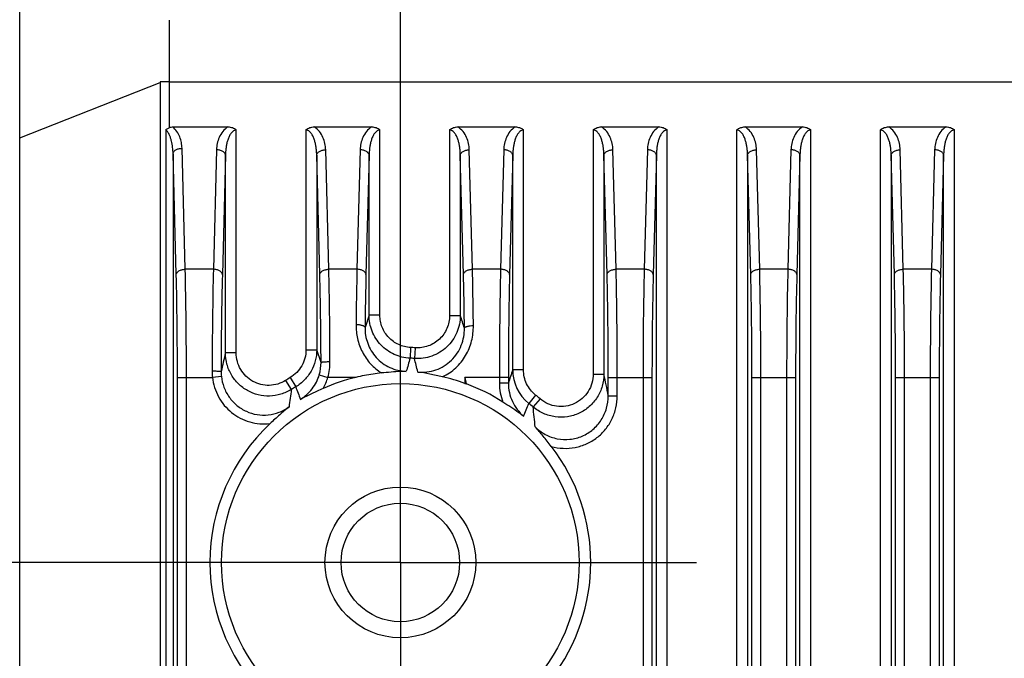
# Model space of a CAD drawing. Header units: millimetres. Extents: x 55 to 506, y 15 to 401.
# Tile 15 of 18: x 451 to 479, y 224 to 241. Entities that reach past the tile are written whole.
import ezdxf
from ezdxf.enums import TextEntityAlignment as Align

# ---------------------------------------------------------------- set-up
doc = ezdxf.new("R2010")
doc.units = ezdxf.units.MM
doc.header["$LTSCALE"] = 32.67
doc.linetypes.add('CENTER', pattern=[0.6, 0.375, -0.075, 0.075, -0.075])
doc.layers.get('0').update_dxf_attribs({"linetype": 'CONTINUOUS'})
for name, color, linetype in [('00_COMPONENTS', 7, 'CONTINUOUS'), ('03_ALL_AXES', 7, 'CONTINUOUS'), ('51__DRAFT_DIMS', 7, 'CONTINUOUS')]:
    doc.layers.add(name, color=color, linetype=linetype)
doc.styles.get("Standard").update_dxf_attribs({"font": 'simfang.ttf'})
doc.dimstyles.new('DIMSTYLE_2', dxfattribs={"dimtxt": 3, "dimasz": 3, "dimexe": 2.5, "dimexo": 0.5, "dimgap": 0.75, "dimtad": 1, "dimdsep": 46, "dimtxsty": 'STANDARD', "dimblk": '_FILLED', "dimblk1": '_FILLED', "dimblk2": '_FILLED', "dimcen": 0.09, "dimclrt": 3, "dimazin": 2, "dimtp": 0.3, "dimtm": 0.3, "dimtfac": 1, "dimtofl": 0, "dimtmove": 0, "dimatfit": 3, "dimldrblk": '_FILLED', "dimfxl": 1, "dimtolj": 1, "dimarcsym": 0})
doc.dimstyles.new('DIMSTYLE_4', dxfattribs={"dimtxt": 3, "dimasz": 3, "dimexe": 2.5, "dimexo": 0.5, "dimgap": 0.75, "dimtad": 1, "dimdec": 1, "dimdsep": 46, "dimtxsty": 'STANDARD', "dimblk": '_FILLED', "dimblk1": '_FILLED', "dimblk2": '_FILLED', "dimcen": 0.09, "dimclrt": 3, "dimazin": 2, "dimtp": 0.2, "dimtm": 0.2, "dimtfac": 1, "dimtdec": 1, "dimtofl": 0, "dimtmove": 0, "dimatfit": 3, "dimldrblk": '_FILLED', "dimfxl": 1, "dimtolj": 1, "dimarcsym": 0})

# ---------------------------------------------------------------- blocks, each defined once
blk = doc.blocks.new('_FILLED')
at = {"color": 0, "linetype": 'ByBlock'}
blk.add_solid([(0, 0), (-1, 0.1667), (-1, -0.1667)], dxfattribs=at)
blk = doc.blocks.new('*D7')
at = {"layer": '51__DRAFT_DIMS', "color": 4, "transparency": 16777216}
for p, q in [((461.934, 232.567), (461.934, 284.758)), ((494.734, 232.567), (494.734, 284.758)), ((461.934, 282.258), (478.334, 282.258)), ((494.734, 282.258), (478.334, 282.258))]:
    blk.add_line(p, q, dxfattribs=at)
at = {"layer": '51__DRAFT_DIMS', "color": 4, "transparency": 16777216, "xscale": 3, "yscale": 3, "zscale": 3, "rotation": 180}
blk.add_blockref('_FILLED', (461.934, 282.258), dxfattribs=at)
at = {"layer": '51__DRAFT_DIMS', "color": 4, "transparency": 16777216, "xscale": 3, "yscale": 3, "zscale": 3}
blk.add_blockref('_FILLED', (494.734, 282.258), dxfattribs=at)
at = {"layer": '51__DRAFT_DIMS', "color": 3, "transparency": 16777216}
blk.add_text('32.8', height=3, dxfattribs=at).set_placement((478.334, 283.008), align=Align.CENTER)
blk = doc.blocks.new('*D8')
at = {"layer": '51__DRAFT_DIMS', "color": 4, "transparency": 16777216}
for p, q in [((455.997, 226.295), (415.439, 226.295)), ((417.939, 226.295), (417.939, 207.295)), ((417.939, 188.295), (417.939, 207.295)), ((457.546, 188.295), (415.439, 188.295))]:
    blk.add_line(p, q, dxfattribs=at)
at = {"layer": '51__DRAFT_DIMS', "color": 4, "transparency": 16777216, "xscale": 3, "yscale": 3, "zscale": 3}
for p, rotation in [((417.939, 226.295), 90), ((417.939, 188.295), 270)]:
    blk.add_blockref('_FILLED', p, dxfattribs=dict(at, rotation=rotation))
at = {"layer": '51__DRAFT_DIMS', "color": 3, "transparency": 16777216}
blk.add_text('38', height=3, rotation=90, dxfattribs=at).set_placement((417.189, 207.295), align=Align.CENTER)
blk = doc.blocks.new('*D9')
at = {"layer": '51__DRAFT_DIMS', "color": 4, "transparency": 16777216}
for p, q in [((457.984, 251.225), (415.439, 251.225)), ((417.939, 251.225), (417.939, 238.76)), ((417.939, 226.295), (417.939, 238.76)), ((457.887, 226.295), (415.439, 226.295))]:
    blk.add_line(p, q, dxfattribs=at)
at = {"layer": '51__DRAFT_DIMS', "color": 4, "transparency": 16777216, "xscale": 3, "yscale": 3, "zscale": 3}
for p, rotation in [((417.939, 251.225), 90), ((417.939, 226.295), 270)]:
    blk.add_blockref('_FILLED', p, dxfattribs=dict(at, rotation=rotation))
at = {"layer": '51__DRAFT_DIMS', "color": 3, "transparency": 16777216}
blk.add_text('24.9', height=3, rotation=90, dxfattribs=at).set_placement((417.189, 238.76), align=Align.CENTER)

msp = doc.modelspace()

# ---------------------------------------------------------------- linework, layer by layer
at = {"layer": '00_COMPONENTS', "color": 7}
for p, q in [((451.334, 169.225), (451.334, 245.225)), ((455.592, 238.425), (457.133, 238.425)), ((459.534, 238.425), (461.133, 238.425)), ((463.534, 238.425), (465.133, 238.425)), ((467.534, 238.425), (469.133, 238.425)), ((471.534, 238.425), (473.133, 238.425)), ((475.534, 238.425), (477.133, 238.425)), ((463.734, 231.45), (463.734, 231.283))]:
    msp.add_line(p, q, dxfattribs=at)
at = {"layer": '00_COMPONENTS', "color": 4}
for p, q in [((455.494, 239.682), (455.245, 239.683)), ((455.494, 239.682), (501.173, 239.682)), ((451.334, 238.121), (455.245, 239.663)), ((455.245, 239.663), (455.245, 178.705)), ((455.494, 239.663), (455.494, 238.404)), ((455.399, 238.344), (455.399, 178.705)), ((457.363, 232.131), (457.363, 238.341)), ((459.304, 238.341), (459.304, 232.218)), ((461.363, 233.182), (461.363, 238.341)), ((463.304, 238.341), (463.304, 233.173)), ((465.363, 231.661), (465.363, 238.341)), ((467.304, 238.341), (467.304, 231.543)), ((469.363, 180.934), (469.363, 238.341)), ((471.304, 180.934), (471.304, 238.341)), ((473.363, 180.934), (473.363, 238.341)), ((475.304, 180.934), (475.304, 238.341)), ((477.363, 180.934), (477.363, 238.341)), ((455.942, 234.462), (455.853, 237.83)), ((456.813, 237.788), (456.726, 234.462)), ((459.942, 234.462), (459.854, 237.788)), ((460.813, 237.788), (460.726, 234.462)), ((463.942, 234.462), (463.854, 237.788)), ((464.813, 237.788), (464.726, 234.462)), ((467.942, 234.462), (467.854, 237.788)), ((468.813, 237.788), (468.726, 234.462)), ((471.942, 234.462), (471.854, 237.788)), ((472.813, 237.788), (472.726, 234.462)), ((475.942, 234.462), (475.854, 237.788)), ((476.813, 237.788), (476.726, 234.462)), ((455.692, 234.311), (455.603, 237.679)), ((455.603, 237.679), (455.603, 178.705)), ((457.063, 237.638), (456.976, 234.311)), ((457.063, 232.131), (457.063, 237.638)), ((459.692, 234.311), (459.604, 237.638)), ((459.604, 237.638), (459.604, 232.218)), ((461.063, 237.638), (460.976, 234.311)), ((461.063, 233.182), (461.063, 237.638)), ((463.692, 234.311), (463.604, 237.638)), ((463.604, 237.638), (463.604, 233.173)), ((465.063, 237.638), (464.976, 234.311)), ((465.063, 231.661), (465.063, 237.638)), ((467.692, 234.311), (467.604, 237.638)), ((467.604, 237.638), (467.604, 231.543)), ((469.063, 237.638), (468.976, 234.311)), ((469.063, 181.146), (469.063, 237.638)), ((471.692, 234.311), (471.604, 237.638)), ((471.604, 237.638), (471.604, 181.146)), ((473.063, 237.638), (472.976, 234.311)), ((473.063, 181.146), (473.063, 237.638)), ((475.692, 234.311), (475.604, 237.638)), ((475.604, 237.638), (475.604, 181.146)), ((477.063, 237.638), (476.976, 234.311)), ((477.063, 181.146), (477.063, 237.638)), ((456.726, 234.462), (455.942, 234.462)), ((460.726, 234.462), (459.942, 234.462)), ((464.726, 234.462), (463.942, 234.462)), ((468.726, 234.462), (467.942, 234.462)), ((472.726, 234.462), (471.942, 234.462)), ((476.726, 234.462), (475.942, 234.462)), ((461.063, 233.182), (460.949, 232.843)), ((461.363, 233.182), (461.063, 233.182)), ((463.304, 233.173), (463.604, 233.173)), ((462.218, 232.281), (462.204, 231.983)), ((462.346, 232.274), (462.325, 231.976)), ((457.363, 232.131), (457.063, 232.131)), ((459.304, 232.218), (459.604, 232.218)), ((459.725, 231.867), (459.604, 232.218)), ((455.725, 181.174), (455.725, 231.45)), ((455.725, 231.45), (456.701, 231.45)), ((455.975, 181.174), (455.975, 231.45)), ((456.949, 231.477), (456.701, 231.45)), ((459.676, 231.521), (459.915, 231.45)), ((460.691, 231.45), (459.915, 231.45)), ((464.942, 231.45), (463.734, 231.45)), ((464.692, 231.45), (464.692, 231.289)), ((464.942, 231.45), (464.942, 231.289)), ((465.363, 231.661), (465.063, 231.661)), ((467.304, 231.543), (467.604, 231.543)), ((467.725, 230.937), (467.725, 231.45)), ((467.725, 231.45), (468.942, 231.45)), ((467.975, 230.937), (467.975, 231.45)), ((468.692, 231.45), (468.692, 181.174)), ((468.942, 231.45), (468.942, 181.174)), ((471.725, 181.174), (471.725, 231.45)), ((471.725, 231.45), (472.942, 231.45)), ((471.975, 181.174), (471.975, 231.45)), ((472.692, 231.45), (472.692, 181.174)), ((472.942, 231.45), (472.942, 181.174)), ((475.725, 181.174), (475.725, 231.45)), ((475.725, 231.45), (476.942, 231.45)), ((475.975, 181.174), (475.975, 231.45)), ((476.692, 231.45), (476.692, 181.174)), ((476.942, 231.45), (476.942, 181.174)), ((458.738, 231.365), (458.897, 231.112)), ((458.865, 231.443), (459.018, 231.186)), ((464.942, 231.289), (464.692, 231.289)), ((465.698, 230.958), (465.511, 230.726)), ((467.725, 230.937), (467.975, 230.937)), ((465.826, 230.852), (465.632, 230.625))]:
    msp.add_line(p, q, dxfattribs=at)
msp.add_circle((461.934, 226.295), 4.98, dxfattribs=at)
at = {"layer": '00_COMPONENTS', "color": 7}
for radius in [2.1, 1.65]:
    msp.add_circle((461.934, 226.295), radius, dxfattribs=at)
at = {"layer": '00_COMPONENTS', "color": 4}
for centre, radius, start, end in [((460.708, 239.694), 5.463, 180.1115, 180.3217), ((460.642, 239.663), 5.147, 179.7871, 180), ((322.324, 187.376), 148.518, 17.81728, 17.96057), ((461.934, 226.295), 5.993, 86.0596, 87.2819), ((502.348, 221.307), 46.56, 166.5571, 167.2137), ((458.521, 231.861), 1.204, 343.5942, 0.3054), ((458.371, 231.883), 1.603, 344.3226, 0.2192), ((519.415, 215.594), 59.513, 164.01472, 164.37971), ((461.934, 226.295), 5.695, 86.0596, 87.2819), ((421.206, 221.381), 42.462, 13.9244, 14.4496), ((458.321, 231.618), 1.629, 179.9278, 185.9206), ((458.168, 231.608), 1.226, 179.8474, 186.1393), ((458.52, 231.863), 1.455, 330.2716, 343.4885), ((412.347, 219.644), 52.725, 12.7353, 12.9387), ((585.618, 192.265), 126.829, 161.90306, 162.08009), ((466.265, 231.662), 1.202, 180.0173, 231.1108), ((429.307, 223.571), 39.118, 10.8542, 11.7592), ((461.934, 226.295), 5.993, 120.7963, 122.2276), ((461.934, 226.295), 5.695, 120.7963, 122.2276), ((567.243, 272.685), 115.908, 200.97929, 201.16437), ((466.154, 231.288), 1.462, 179.9905, 201.0908), ((486.209, 227.272), 27.581, 171.9963, 173.017), ((461.934, 226.295), 5.993, 49.5017, 51.0878), ((369.628, 268.416), 103.025, 338.32518, 338.5407), ((461.934, 226.295), 5.695, 49.5017, 51.0878), ((437.336, 227.467), 28.471, 5.2499, 6.3681)]:
    msp.add_arc(centre, radius, start, end, dxfattribs=at)
at = {"layer": '00_COMPONENTS', "color": 7}
for centre, radius, start, end in [((461.934, 226.295), 5.303, 103.5499, 113.9244), ((461.934, 226.293), 5.304, 100.8708, 103.5496), ((461.936, 226.29), 5.308, 95.671, 100.8828), ((461.919, 226.237), 5.363, 70.2232, 77.2103), ((466.973, 239.901), 9.207, 249.4023, 249.6791), ((461.934, 226.295), 5.303, 57.4042, 69.6777), ((461.934, 226.295), 5.303, 133.177, 226.823), ((461.934, 226.295), 5.303, 322.4173, 37.5827)]:
    msp.add_arc(centre, radius, start, end, dxfattribs=at)
at = {"layer": '00_COMPONENTS', "color": 4}
for points, knots in [([(455.494, 241.403), (455.495, 241.268), (455.495, 240.991), (455.495, 240.417), (455.495, 239.979), (455.494, 239.682)], [0, 0, 0, 0, 0.235196, 0.483009, 1, 1, 1, 1]), ([(455.603, 237.679), (455.602, 237.738), (455.595, 237.856), (455.569, 238.002), (455.537, 238.115), (455.504, 238.199), (455.461, 238.278), (455.422, 238.325), (455.399, 238.344)], [0, 0, 0, 0, 0.247961, 0.496364, 0.621028, 0.746198, 0.872259, 1, 1, 1, 1]), ([(455.853, 237.83), (455.851, 237.883), (455.84, 237.992), (455.793, 238.15), (455.714, 238.301), (455.637, 238.388), (455.592, 238.425)], [0, 0, 0, 0, 0.241486, 0.485976, 0.736994, 1, 1, 1, 1]), ([(457.133, 238.425), (457.077, 238.391), (456.981, 238.302), (456.885, 238.139), (456.829, 237.966), (456.815, 237.847), (456.813, 237.788)], [0, 0, 0, 0, 0.266303, 0.517415, 0.760496, 1, 1, 1, 1]), ([(457.363, 238.341), (457.354, 238.341), (457.336, 238.339), (457.302, 238.328), (457.264, 238.303), (457.228, 238.265), (457.198, 238.223), (457.173, 238.178), (457.145, 238.116), (457.117, 238.036), (457.093, 237.938), (457.077, 237.839), (457.067, 237.738), (457.064, 237.671), (457.063, 237.638)], [0, 0, 0, 0, 0.033208, 0.066194, 0.131021, 0.194814, 0.257902, 0.320532, 0.382855, 0.506874, 0.630444, 0.753753, 0.876913, 1, 1, 1, 1]), ([(459.604, 237.638), (459.604, 237.671), (459.601, 237.738), (459.591, 237.839), (459.574, 237.938), (459.55, 238.036), (459.522, 238.116), (459.494, 238.178), (459.469, 238.223), (459.439, 238.265), (459.403, 238.303), (459.358, 238.333), (459.322, 238.341), (459.304, 238.341)], [0, 0, 0, 0, 0.123132, 0.246338, 0.369693, 0.493309, 0.617376, 0.679724, 0.742379, 0.80549, 0.869302, 0.93414, 1, 1, 1, 1]), ([(459.854, 237.788), (459.852, 237.847), (459.838, 237.966), (459.783, 238.139), (459.686, 238.302), (459.59, 238.391), (459.534, 238.425)], [0, 0, 0, 0, 0.239497, 0.482574, 0.733689, 1, 1, 1, 1]), ([(461.133, 238.425), (461.077, 238.391), (460.981, 238.302), (460.885, 238.139), (460.829, 237.966), (460.815, 237.847), (460.813, 237.788)], [0, 0, 0, 0, 0.266316, 0.517441, 0.760515, 1, 1, 1, 1]), ([(461.363, 238.341), (461.354, 238.341), (461.336, 238.339), (461.302, 238.328), (461.264, 238.303), (461.228, 238.265), (461.198, 238.223), (461.173, 238.178), (461.145, 238.116), (461.117, 238.036), (461.093, 237.938), (461.077, 237.839), (461.067, 237.738), (461.064, 237.671), (461.063, 237.638)], [0, 0, 0, 0, 0.0332, 0.06618, 0.130998, 0.194793, 0.257886, 0.320523, 0.382853, 0.50688, 0.630453, 0.753761, 0.876918, 1, 1, 1, 1]), ([(463.604, 237.638), (463.604, 237.671), (463.601, 237.738), (463.591, 237.839), (463.574, 237.938), (463.55, 238.036), (463.522, 238.116), (463.494, 238.178), (463.469, 238.223), (463.439, 238.265), (463.403, 238.303), (463.365, 238.328), (463.331, 238.339), (463.313, 238.341), (463.304, 238.341)], [0, 0, 0, 0, 0.123089, 0.246251, 0.369564, 0.493138, 0.617167, 0.679496, 0.74213, 0.805221, 0.869009, 0.93382, 0.966798, 1, 1, 1, 1]), ([(463.854, 237.788), (463.852, 237.847), (463.838, 237.966), (463.783, 238.139), (463.686, 238.302), (463.59, 238.391), (463.534, 238.425)], [0, 0, 0, 0, 0.239495, 0.482574, 0.733696, 1, 1, 1, 1]), ([(465.133, 238.425), (465.077, 238.391), (464.981, 238.302), (464.885, 238.139), (464.829, 237.966), (464.815, 237.847), (464.813, 237.788)], [0, 0, 0, 0, 0.266303, 0.517415, 0.760496, 1, 1, 1, 1]), ([(465.363, 238.341), (465.354, 238.341), (465.336, 238.339), (465.302, 238.328), (465.264, 238.303), (465.228, 238.265), (465.198, 238.223), (465.173, 238.178), (465.145, 238.116), (465.117, 238.036), (465.093, 237.938), (465.077, 237.839), (465.067, 237.738), (465.064, 237.671), (465.063, 237.638)], [0, 0, 0, 0, 0.033208, 0.066194, 0.131021, 0.194814, 0.257902, 0.320532, 0.382855, 0.506874, 0.630444, 0.753753, 0.876913, 1, 1, 1, 1]), ([(467.604, 237.638), (467.604, 237.671), (467.601, 237.738), (467.591, 237.839), (467.574, 237.938), (467.55, 238.036), (467.522, 238.116), (467.494, 238.178), (467.469, 238.223), (467.439, 238.265), (467.403, 238.303), (467.358, 238.333), (467.322, 238.341), (467.304, 238.341)], [0, 0, 0, 0, 0.123132, 0.246338, 0.369693, 0.493309, 0.617376, 0.679724, 0.742379, 0.80549, 0.869302, 0.93414, 1, 1, 1, 1]), ([(467.854, 237.788), (467.852, 237.847), (467.838, 237.966), (467.783, 238.139), (467.686, 238.302), (467.59, 238.391), (467.534, 238.425)], [0, 0, 0, 0, 0.239497, 0.482574, 0.733689, 1, 1, 1, 1]), ([(469.133, 238.425), (469.077, 238.391), (468.981, 238.302), (468.885, 238.139), (468.829, 237.966), (468.815, 237.847), (468.813, 237.788)], [0, 0, 0, 0, 0.266303, 0.517415, 0.760496, 1, 1, 1, 1]), ([(469.363, 238.341), (469.354, 238.341), (469.336, 238.339), (469.302, 238.328), (469.264, 238.303), (469.228, 238.265), (469.198, 238.223), (469.173, 238.178), (469.145, 238.116), (469.117, 238.036), (469.093, 237.938), (469.077, 237.839), (469.067, 237.738), (469.064, 237.671), (469.063, 237.638)], [0, 0, 0, 0, 0.033208, 0.066194, 0.131021, 0.194814, 0.257902, 0.320532, 0.382855, 0.506874, 0.630444, 0.753753, 0.876913, 1, 1, 1, 1]), ([(471.604, 237.638), (471.604, 237.671), (471.601, 237.738), (471.591, 237.839), (471.574, 237.938), (471.55, 238.036), (471.522, 238.116), (471.494, 238.178), (471.469, 238.223), (471.439, 238.265), (471.403, 238.303), (471.358, 238.333), (471.322, 238.341), (471.304, 238.341)], [0, 0, 0, 0, 0.123132, 0.246338, 0.369693, 0.493309, 0.617376, 0.679724, 0.742379, 0.80549, 0.869302, 0.93414, 1, 1, 1, 1]), ([(471.854, 237.788), (471.852, 237.847), (471.838, 237.966), (471.783, 238.139), (471.686, 238.302), (471.59, 238.391), (471.534, 238.425)], [0, 0, 0, 0, 0.239497, 0.482574, 0.733689, 1, 1, 1, 1]), ([(473.133, 238.425), (473.077, 238.391), (472.981, 238.302), (472.885, 238.139), (472.829, 237.966), (472.815, 237.847), (472.813, 237.788)], [0, 0, 0, 0, 0.266303, 0.517415, 0.760496, 1, 1, 1, 1]), ([(473.363, 238.341), (473.354, 238.341), (473.336, 238.339), (473.302, 238.328), (473.264, 238.303), (473.228, 238.265), (473.198, 238.223), (473.173, 238.178), (473.145, 238.116), (473.117, 238.036), (473.093, 237.938), (473.077, 237.839), (473.067, 237.738), (473.064, 237.671), (473.063, 237.638)], [0, 0, 0, 0, 0.033208, 0.066194, 0.131021, 0.194814, 0.257902, 0.320532, 0.382855, 0.506874, 0.630444, 0.753753, 0.876913, 1, 1, 1, 1]), ([(475.604, 237.638), (475.604, 237.671), (475.601, 237.738), (475.591, 237.839), (475.574, 237.938), (475.55, 238.036), (475.522, 238.116), (475.494, 238.178), (475.469, 238.223), (475.439, 238.265), (475.403, 238.303), (475.358, 238.333), (475.322, 238.341), (475.304, 238.341)], [0, 0, 0, 0, 0.123132, 0.246338, 0.369693, 0.493309, 0.617376, 0.679724, 0.742379, 0.80549, 0.869302, 0.93414, 1, 1, 1, 1]), ([(475.854, 237.788), (475.852, 237.847), (475.838, 237.966), (475.783, 238.139), (475.686, 238.302), (475.59, 238.391), (475.534, 238.425)], [0, 0, 0, 0, 0.239497, 0.482574, 0.733689, 1, 1, 1, 1]), ([(477.133, 238.425), (477.077, 238.391), (476.981, 238.302), (476.885, 238.139), (476.829, 237.966), (476.815, 237.847), (476.813, 237.788)], [0, 0, 0, 0, 0.266303, 0.517415, 0.760496, 1, 1, 1, 1]), ([(477.363, 238.341), (477.354, 238.341), (477.336, 238.339), (477.302, 238.328), (477.264, 238.303), (477.228, 238.265), (477.198, 238.223), (477.173, 238.178), (477.145, 238.116), (477.117, 238.036), (477.093, 237.938), (477.077, 237.839), (477.067, 237.738), (477.064, 237.671), (477.063, 237.638)], [0, 0, 0, 0, 0.033208, 0.066194, 0.131021, 0.194814, 0.257902, 0.320532, 0.382855, 0.506874, 0.630444, 0.753753, 0.876913, 1, 1, 1, 1]), ([(455.603, 237.679), (455.603, 237.689), (455.608, 237.709), (455.624, 237.737), (455.648, 237.763), (455.691, 237.794), (455.761, 237.821), (455.821, 237.829), (455.853, 237.83)], [0, 0, 0, 0, 0.093319, 0.193317, 0.30353, 0.425318, 0.699725, 1, 1, 1, 1]), ([(457.063, 237.638), (457.063, 237.648), (457.058, 237.668), (457.043, 237.696), (457.019, 237.722), (456.975, 237.753), (456.906, 237.78), (456.845, 237.788), (456.813, 237.788)], [0, 0, 0, 0, 0.093319, 0.193317, 0.30353, 0.425318, 0.699725, 1, 1, 1, 1]), ([(459.604, 237.638), (459.605, 237.648), (459.609, 237.668), (459.625, 237.696), (459.649, 237.722), (459.692, 237.753), (459.762, 237.78), (459.822, 237.788), (459.854, 237.788)], [0, 0, 0, 0, 0.093319, 0.193317, 0.30353, 0.425318, 0.699725, 1, 1, 1, 1]), ([(461.063, 237.638), (461.063, 237.648), (461.058, 237.668), (461.043, 237.696), (461.019, 237.722), (460.975, 237.753), (460.906, 237.78), (460.845, 237.788), (460.813, 237.788)], [0, 0, 0, 0, 0.093319, 0.193317, 0.30353, 0.425318, 0.699725, 1, 1, 1, 1]), ([(463.604, 237.638), (463.605, 237.648), (463.609, 237.668), (463.625, 237.696), (463.649, 237.722), (463.692, 237.753), (463.762, 237.78), (463.822, 237.788), (463.854, 237.788)], [0, 0, 0, 0, 0.093319, 0.193317, 0.30353, 0.425318, 0.699725, 1, 1, 1, 1]), ([(465.063, 237.638), (465.063, 237.648), (465.058, 237.668), (465.043, 237.696), (465.019, 237.722), (464.975, 237.753), (464.906, 237.78), (464.845, 237.788), (464.813, 237.788)], [0, 0, 0, 0, 0.093319, 0.193317, 0.30353, 0.425318, 0.699725, 1, 1, 1, 1]), ([(467.604, 237.638), (467.605, 237.648), (467.609, 237.668), (467.625, 237.696), (467.649, 237.722), (467.692, 237.753), (467.762, 237.78), (467.822, 237.788), (467.854, 237.788)], [0, 0, 0, 0, 0.093319, 0.193317, 0.30353, 0.425318, 0.699725, 1, 1, 1, 1]), ([(469.063, 237.638), (469.063, 237.648), (469.058, 237.668), (469.043, 237.696), (469.019, 237.722), (468.975, 237.753), (468.906, 237.78), (468.845, 237.788), (468.813, 237.788)], [0, 0, 0, 0, 0.093319, 0.193317, 0.30353, 0.425318, 0.699725, 1, 1, 1, 1]), ([(471.604, 237.638), (471.605, 237.648), (471.609, 237.668), (471.625, 237.696), (471.649, 237.722), (471.692, 237.753), (471.762, 237.78), (471.822, 237.788), (471.854, 237.788)], [0, 0, 0, 0, 0.093319, 0.193317, 0.30353, 0.425318, 0.699725, 1, 1, 1, 1]), ([(473.063, 237.638), (473.063, 237.648), (473.058, 237.668), (473.043, 237.696), (473.019, 237.722), (472.975, 237.753), (472.906, 237.78), (472.845, 237.788), (472.813, 237.788)], [0, 0, 0, 0, 0.093319, 0.193317, 0.30353, 0.425318, 0.699725, 1, 1, 1, 1]), ([(475.604, 237.638), (475.605, 237.648), (475.609, 237.668), (475.625, 237.696), (475.649, 237.722), (475.692, 237.753), (475.762, 237.78), (475.822, 237.788), (475.854, 237.788)], [0, 0, 0, 0, 0.093319, 0.193317, 0.30353, 0.425318, 0.699725, 1, 1, 1, 1]), ([(477.063, 237.638), (477.063, 237.648), (477.058, 237.668), (477.043, 237.696), (477.019, 237.722), (476.975, 237.753), (476.906, 237.78), (476.845, 237.788), (476.813, 237.788)], [0, 0, 0, 0, 0.093319, 0.193317, 0.30353, 0.425318, 0.699725, 1, 1, 1, 1]), ([(455.692, 234.311), (455.692, 234.321), (455.697, 234.341), (455.712, 234.37), (455.736, 234.395), (455.78, 234.426), (455.849, 234.453), (455.91, 234.461), (455.942, 234.462)], [0, 0, 0, 0, 0.093319, 0.193317, 0.30353, 0.425318, 0.699725, 1, 1, 1, 1]), ([(455.725, 231.45), (455.725, 231.953), (455.72, 232.907), (455.704, 233.86), (455.692, 234.311)], [0, 0, 0, 0, 0.527301, 1, 1, 1, 1]), ([(455.975, 231.45), (455.975, 231.979), (455.97, 232.983), (455.953, 233.987), (455.942, 234.462)], [0, 0, 0, 0, 0.527302, 1, 1, 1, 1]), ([(456.726, 234.462), (456.715, 234.014), (456.699, 233.067), (456.693, 232.119), (456.692, 231.62)], [0, 0, 0, 0, 0.472688, 1, 1, 1, 1]), ([(456.976, 234.311), (456.975, 234.321), (456.971, 234.341), (456.955, 234.37), (456.931, 234.395), (456.887, 234.426), (456.818, 234.453), (456.757, 234.461), (456.726, 234.462)], [0, 0, 0, 0, 0.093319, 0.193317, 0.30353, 0.425318, 0.699725, 1, 1, 1, 1]), ([(456.976, 234.311), (456.964, 233.886), (456.948, 232.986), (456.943, 232.086), (456.942, 231.611)], [0, 0, 0, 0, 0.472689, 1, 1, 1, 1]), ([(459.692, 234.311), (459.692, 234.321), (459.697, 234.341), (459.712, 234.37), (459.736, 234.395), (459.78, 234.426), (459.849, 234.453), (459.91, 234.461), (459.942, 234.462)], [0, 0, 0, 0, 0.093319, 0.193317, 0.30353, 0.425318, 0.699725, 1, 1, 1, 1]), ([(459.725, 231.867), (459.723, 232.296), (459.717, 233.111), (459.702, 233.926), (459.692, 234.311)], [0, 0, 0, 0, 0.527021, 1, 1, 1, 1]), ([(459.974, 231.889), (459.973, 232.341), (459.967, 233.199), (459.952, 234.056), (459.942, 234.462)], [0, 0, 0, 0, 0.527023, 1, 1, 1, 1]), ([(460.726, 234.462), (460.723, 234.342), (460.711, 233.827), (460.704, 233.312), (460.7, 232.917)], [0, 0, 0, 0, 0.232331, 1, 1, 1, 1]), ([(460.976, 234.311), (460.975, 234.321), (460.971, 234.341), (460.955, 234.37), (460.931, 234.395), (460.887, 234.426), (460.818, 234.453), (460.757, 234.461), (460.726, 234.462)], [0, 0, 0, 0, 0.093319, 0.193317, 0.30353, 0.425318, 0.699725, 1, 1, 1, 1]), ([(460.976, 234.311), (460.973, 234.197), (460.961, 233.708), (460.953, 233.219), (460.949, 232.843)], [0, 0, 0, 0, 0.232333, 1, 1, 1, 1]), ([(463.692, 234.311), (463.692, 234.321), (463.697, 234.341), (463.712, 234.37), (463.736, 234.395), (463.78, 234.426), (463.849, 234.453), (463.91, 234.461), (463.942, 234.462)], [0, 0, 0, 0, 0.093319, 0.193317, 0.30353, 0.425318, 0.699725, 1, 1, 1, 1]), ([(463.718, 232.82), (463.717, 232.952), (463.711, 233.449), (463.701, 233.946), (463.692, 234.311)], [0, 0, 0, 0, 0.26588, 1, 1, 1, 1]), ([(463.968, 232.892), (463.967, 233.031), (463.961, 233.554), (463.951, 234.078), (463.942, 234.462)], [0, 0, 0, 0, 0.265881, 1, 1, 1, 1]), ([(464.726, 234.462), (464.714, 233.987), (464.697, 232.983), (464.692, 231.979), (464.692, 231.45)], [0, 0, 0, 0, 0.472696, 1, 1, 1, 1]), ([(464.976, 234.311), (464.975, 234.321), (464.971, 234.341), (464.955, 234.37), (464.931, 234.395), (464.887, 234.426), (464.818, 234.453), (464.757, 234.461), (464.726, 234.462)], [0, 0, 0, 0, 0.093319, 0.193317, 0.30353, 0.425318, 0.699725, 1, 1, 1, 1]), ([(464.976, 234.311), (464.964, 233.86), (464.947, 232.907), (464.942, 231.953), (464.942, 231.45)], [0, 0, 0, 0, 0.472697, 1, 1, 1, 1]), ([(467.692, 234.311), (467.692, 234.321), (467.697, 234.341), (467.712, 234.37), (467.736, 234.395), (467.78, 234.426), (467.849, 234.453), (467.91, 234.461), (467.942, 234.462)], [0, 0, 0, 0, 0.093319, 0.193317, 0.30353, 0.425318, 0.699725, 1, 1, 1, 1]), ([(467.725, 231.45), (467.725, 231.953), (467.72, 232.907), (467.704, 233.86), (467.692, 234.311)], [0, 0, 0, 0, 0.527301, 1, 1, 1, 1]), ([(467.975, 231.45), (467.975, 231.979), (467.97, 232.983), (467.953, 233.987), (467.942, 234.462)], [0, 0, 0, 0, 0.527302, 1, 1, 1, 1]), ([(468.726, 234.462), (468.714, 233.987), (468.697, 232.983), (468.692, 231.979), (468.692, 231.45)], [0, 0, 0, 0, 0.472695, 1, 1, 1, 1]), ([(468.976, 234.311), (468.975, 234.321), (468.971, 234.341), (468.955, 234.37), (468.931, 234.395), (468.887, 234.426), (468.818, 234.453), (468.757, 234.461), (468.726, 234.462)], [0, 0, 0, 0, 0.093319, 0.193317, 0.30353, 0.425318, 0.699725, 1, 1, 1, 1]), ([(468.976, 234.311), (468.964, 233.86), (468.947, 232.907), (468.942, 231.953), (468.942, 231.45)], [0, 0, 0, 0, 0.472695, 1, 1, 1, 1]), ([(471.692, 234.311), (471.692, 234.321), (471.697, 234.341), (471.712, 234.37), (471.736, 234.395), (471.78, 234.426), (471.849, 234.453), (471.91, 234.461), (471.942, 234.462)], [0, 0, 0, 0, 0.093319, 0.193317, 0.30353, 0.425318, 0.699725, 1, 1, 1, 1]), ([(471.725, 231.45), (471.725, 231.953), (471.72, 232.907), (471.704, 233.86), (471.692, 234.311)], [0, 0, 0, 0, 0.527301, 1, 1, 1, 1]), ([(471.975, 231.45), (471.975, 231.979), (471.97, 232.983), (471.953, 233.987), (471.942, 234.462)], [0, 0, 0, 0, 0.527302, 1, 1, 1, 1]), ([(472.726, 234.462), (472.714, 233.987), (472.697, 232.983), (472.692, 231.979), (472.692, 231.45)], [0, 0, 0, 0, 0.472695, 1, 1, 1, 1]), ([(472.976, 234.311), (472.975, 234.321), (472.971, 234.341), (472.955, 234.37), (472.931, 234.395), (472.887, 234.426), (472.818, 234.453), (472.757, 234.461), (472.726, 234.462)], [0, 0, 0, 0, 0.093319, 0.193317, 0.30353, 0.425318, 0.699725, 1, 1, 1, 1]), ([(472.976, 234.311), (472.964, 233.86), (472.947, 232.907), (472.942, 231.953), (472.942, 231.45)], [0, 0, 0, 0, 0.472695, 1, 1, 1, 1]), ([(475.692, 234.311), (475.692, 234.321), (475.697, 234.341), (475.712, 234.37), (475.736, 234.395), (475.78, 234.426), (475.849, 234.453), (475.91, 234.461), (475.942, 234.462)], [0, 0, 0, 0, 0.093319, 0.193317, 0.30353, 0.425318, 0.699725, 1, 1, 1, 1]), ([(475.725, 231.45), (475.725, 231.953), (475.72, 232.907), (475.704, 233.86), (475.692, 234.311)], [0, 0, 0, 0, 0.527301, 1, 1, 1, 1]), ([(475.975, 231.45), (475.975, 231.979), (475.97, 232.983), (475.953, 233.987), (475.942, 234.462)], [0, 0, 0, 0, 0.527302, 1, 1, 1, 1]), ([(476.726, 234.462), (476.714, 233.987), (476.697, 232.983), (476.692, 231.979), (476.692, 231.45)], [0, 0, 0, 0, 0.472695, 1, 1, 1, 1]), ([(476.976, 234.311), (476.975, 234.321), (476.971, 234.341), (476.955, 234.37), (476.931, 234.395), (476.887, 234.426), (476.818, 234.453), (476.757, 234.461), (476.726, 234.462)], [0, 0, 0, 0, 0.093319, 0.193317, 0.30353, 0.425318, 0.699725, 1, 1, 1, 1]), ([(476.976, 234.311), (476.964, 233.86), (476.947, 232.907), (476.942, 231.953), (476.942, 231.45)], [0, 0, 0, 0, 0.472695, 1, 1, 1, 1]), ([(462.204, 231.983), (462.128, 231.987), (461.976, 232.009), (461.76, 232.084), (461.561, 232.199), (461.388, 232.349), (461.247, 232.53), (461.142, 232.734), (461.078, 232.953), (461.063, 233.106), (461.063, 233.182)], [0, 0, 0, 0, 0.125012, 0.250025, 0.375037, 0.500044, 0.625044, 0.750037, 0.875021, 1, 1, 1, 1]), ([(462.218, 232.281), (462.161, 232.284), (462.047, 232.3), (461.885, 232.357), (461.736, 232.443), (461.606, 232.556), (461.5, 232.692), (461.422, 232.845), (461.374, 233.01), (461.363, 233.125), (461.363, 233.182)], [0, 0, 0, 0, 0.124998, 0.249996, 0.374995, 0.499993, 0.624993, 0.749994, 0.874996, 1, 1, 1, 1]), ([(463.604, 233.173), (463.604, 233.092), (463.587, 232.928), (463.513, 232.693), (463.392, 232.477), (463.23, 232.291), (463.034, 232.141), (462.811, 232.035), (462.571, 231.976), (462.407, 231.97), (462.325, 231.976)], [0, 0, 0, 0, 0.124976, 0.249959, 0.374952, 0.499953, 0.624961, 0.749973, 0.874986, 1, 1, 1, 1]), ([(463.304, 233.173), (463.304, 233.112), (463.292, 232.989), (463.236, 232.812), (463.146, 232.65), (463.025, 232.51), (462.878, 232.398), (462.71, 232.318), (462.53, 232.274), (462.407, 232.269), (462.346, 232.274)], [0, 0, 0, 0, 0.125004, 0.250006, 0.375007, 0.500006, 0.625004, 0.750001, 0.874998, 1, 1, 1, 1]), ([(460.7, 232.917), (460.698, 232.787), (460.726, 232.524), (460.86, 232.148), (461.089, 231.816), (461.297, 231.642), (461.411, 231.572)], [0, 0, 0, 0, 0.245108, 0.494771, 0.746965, 1, 1, 1, 1]), ([(460.949, 232.843), (460.948, 232.855), (460.93, 232.871), (460.903, 232.885), (460.872, 232.895), (460.834, 232.904), (460.777, 232.913), (460.731, 232.916), (460.7, 232.917)], [0, 0, 0, 0, 0.128923, 0.227668, 0.349856, 0.492782, 0.652292, 1, 1, 1, 1]), ([(460.949, 232.843), (460.948, 232.769), (460.959, 232.618), (461.017, 232.396), (461.117, 232.185), (461.257, 231.996), (461.434, 231.838), (461.639, 231.718), (461.864, 231.641), (462.022, 231.621), (462.1, 231.618)], [0, 0, 0, 0, 0.119774, 0.242311, 0.366984, 0.492974, 0.619572, 0.74636, 0.87318, 1, 1, 1, 1]), ([(462.42, 231.599), (462.505, 231.591), (462.676, 231.593), (462.926, 231.651), (463.157, 231.761), (463.36, 231.918), (463.523, 232.114), (463.639, 232.338), (463.706, 232.576), (463.719, 232.74), (463.718, 232.82)], [0, 0, 0, 0, 0.126616, 0.253232, 0.37984, 0.506348, 0.632404, 0.757293, 0.880082, 1, 1, 1, 1]), ([(463.106, 231.466), (463.174, 231.497), (463.304, 231.57), (463.479, 231.708), (463.631, 231.871), (463.798, 232.115), (463.936, 232.457), (463.969, 232.748), (463.968, 232.892)], [0, 0, 0, 0, 0.126535, 0.253039, 0.379422, 0.505508, 0.755071, 1, 1, 1, 1]), ([(463.718, 232.82), (463.72, 232.831), (463.737, 232.847), (463.765, 232.861), (463.796, 232.871), (463.833, 232.88), (463.891, 232.889), (463.937, 232.892), (463.968, 232.892)], [0, 0, 0, 0, 0.127858, 0.226459, 0.348685, 0.491787, 0.651572, 1, 1, 1, 1]), ([(458.897, 231.112), (458.807, 231.056), (458.611, 230.967), (458.293, 230.915), (457.972, 230.95), (457.673, 231.068), (457.414, 231.26), (457.216, 231.515), (457.092, 231.811), (457.063, 232.025), (457.063, 232.131)], [0, 0, 0, 0, 0.124996, 0.250009, 0.375032, 0.500054, 0.625066, 0.750061, 0.875038, 1, 1, 1, 1]), ([(458.738, 231.365), (458.67, 231.322), (458.523, 231.255), (458.284, 231.215), (458.044, 231.241), (457.818, 231.33), (457.625, 231.476), (457.477, 231.667), (457.384, 231.891), (457.363, 232.051), (457.363, 232.131)], [0, 0, 0, 0, 0.125001, 0.249997, 0.374989, 0.499982, 0.624978, 0.749979, 0.874987, 1, 1, 1, 1]), ([(459.304, 232.218), (459.304, 232.141), (459.284, 231.985), (459.196, 231.767), (459.055, 231.58), (458.932, 231.482), (458.865, 231.443)], [0, 0, 0, 0, 0.250007, 0.500009, 0.750006, 1, 1, 1, 1]), ([(459.604, 232.218), (459.604, 232.115), (459.577, 231.908), (459.459, 231.618), (459.271, 231.368), (459.107, 231.239), (459.018, 231.186)], [0, 0, 0, 0, 0.249973, 0.499963, 0.749972, 1, 1, 1, 1]), ([(459.725, 231.867), (459.725, 231.868), (459.727, 231.87), (459.731, 231.872), (459.738, 231.874), (459.751, 231.876), (459.772, 231.88), (459.803, 231.883), (459.84, 231.885), (459.882, 231.887), (459.927, 231.889), (459.959, 231.889), (459.974, 231.889)], [0, 0, 0, 0, 0.011463, 0.03028, 0.057314, 0.092645, 0.18729, 0.311279, 0.460258, 0.62887, 0.810989, 1, 1, 1, 1]), ([(456.942, 231.611), (456.942, 231.612), (456.939, 231.612), (456.935, 231.613), (456.929, 231.614), (456.92, 231.615), (456.909, 231.615), (456.891, 231.616), (456.864, 231.617), (456.827, 231.618), (456.785, 231.619), (456.739, 231.62), (456.708, 231.62), (456.692, 231.62)], [0, 0, 0, 0, 0.008579, 0.025938, 0.052147, 0.087024, 0.13027, 0.181496, 0.305963, 0.455885, 0.625771, 0.809383, 1, 1, 1, 1]), ([(456.701, 231.45), (456.711, 231.355), (456.751, 231.167), (456.862, 230.902), (457.024, 230.664), (457.229, 230.463), (457.469, 230.305), (457.736, 230.198), (458.019, 230.147), (458.211, 230.15), (458.305, 230.162)], [0, 0, 0, 0, 0.125008, 0.250013, 0.375015, 0.500014, 0.625012, 0.750008, 0.875004, 1, 1, 1, 1]), ([(456.949, 231.477), (456.96, 231.374), (457.009, 231.169), (457.157, 230.891), (457.372, 230.66), (457.639, 230.492), (457.941, 230.4), (458.256, 230.391), (458.563, 230.464), (458.748, 230.564), (458.833, 230.625)], [0, 0, 0, 0, 0.124987, 0.249979, 0.374979, 0.499985, 0.624993, 0.750001, 0.875005, 1, 1, 1, 1]), ([(459.153, 230.837), (459.215, 230.875), (459.333, 230.964), (459.483, 231.126), (459.6, 231.313), (459.655, 231.45), (459.676, 231.521)], [0, 0, 0, 0, 0.250005, 0.500005, 0.75, 1, 1, 1, 1]), ([(465.698, 230.958), (465.646, 231), (465.551, 231.096), (465.444, 231.268), (465.378, 231.46), (465.363, 231.594), (465.363, 231.661)], [0, 0, 0, 0, 0.249993, 0.499988, 0.749988, 1, 1, 1, 1]), ([(467.604, 231.543), (467.604, 231.43), (467.572, 231.202), (467.43, 230.888), (467.207, 230.626), (466.919, 230.437), (466.589, 230.337), (466.244, 230.335), (465.913, 230.429), (465.718, 230.552), (465.632, 230.625)], [0, 0, 0, 0, 0.124952, 0.249924, 0.374921, 0.49994, 0.62497, 0.749998, 0.87501, 1, 1, 1, 1]), ([(467.304, 231.543), (467.304, 231.458), (467.28, 231.287), (467.175, 231.05), (467.008, 230.852), (466.792, 230.709), (466.544, 230.634), (466.285, 230.632), (466.037, 230.704), (465.891, 230.797), (465.826, 230.852)], [0, 0, 0, 0, 0.125018, 0.250029, 0.375029, 0.500021, 0.625009, 0.749998, 0.874993, 1, 1, 1, 1]), ([(464.942, 231.289), (464.942, 231.201), (464.961, 231.026), (465.045, 230.776), (465.18, 230.55), (465.302, 230.422), (465.368, 230.365)], [0, 0, 0, 0, 0.249988, 0.499984, 0.749989, 1, 1, 1, 1]), ([(465.688, 230.072), (465.771, 229.989), (465.963, 229.846), (466.3, 229.724), (466.658, 229.707), (467.005, 229.797), (467.309, 229.987), (467.545, 230.257), (467.692, 230.583), (467.725, 230.82), (467.725, 230.937)], [0, 0, 0, 0, 0.124995, 0.249997, 0.375004, 0.500012, 0.625018, 0.750018, 0.875011, 1, 1, 1, 1]), ([(466.136, 229.529), (466.243, 229.498), (466.466, 229.461), (466.803, 229.485), (467.125, 229.587), (467.415, 229.761), (467.657, 229.997), (467.838, 230.283), (467.95, 230.601), (467.975, 230.826), (467.975, 230.937)], [0, 0, 0, 0, 0.124993, 0.249984, 0.374975, 0.499969, 0.624968, 0.749973, 0.874984, 1, 1, 1, 1])]:
    msp.add_open_spline(points, degree=3, knots=knots, dxfattribs=at)
at = {"layer": '00_COMPONENTS', "color": 7}
for points, knots in [([(455.399, 238.344), (455.406, 238.35), (455.437, 238.372), (455.469, 238.391), (455.494, 238.404)], [0, 0, 0, 0, 0.24631, 1, 1, 1, 1]), ([(455.494, 238.404), (455.502, 238.408), (455.533, 238.421), (455.567, 238.425), (455.592, 238.425)], [0, 0, 0, 0, 0.250649, 1, 1, 1, 1]), ([(457.133, 238.425), (457.175, 238.425), (457.238, 238.415), (457.314, 238.38), (457.348, 238.355), (457.363, 238.341)], [0, 0, 0, 0, 0.499246, 0.749661, 1, 1, 1, 1]), ([(459.304, 238.341), (459.32, 238.355), (459.354, 238.38), (459.43, 238.415), (459.493, 238.425), (459.534, 238.425)], [0, 0, 0, 0, 0.250356, 0.50077, 1, 1, 1, 1]), ([(461.133, 238.425), (461.175, 238.425), (461.238, 238.415), (461.314, 238.38), (461.348, 238.355), (461.363, 238.341)], [0, 0, 0, 0, 0.49922, 0.749637, 1, 1, 1, 1]), ([(463.304, 238.341), (463.32, 238.355), (463.354, 238.38), (463.43, 238.415), (463.493, 238.425), (463.534, 238.425)], [0, 0, 0, 0, 0.250354, 0.500768, 1, 1, 1, 1]), ([(465.133, 238.425), (465.175, 238.425), (465.238, 238.415), (465.314, 238.38), (465.348, 238.355), (465.363, 238.341)], [0, 0, 0, 0, 0.499248, 0.749663, 1, 1, 1, 1]), ([(467.304, 238.341), (467.32, 238.355), (467.354, 238.38), (467.43, 238.415), (467.493, 238.425), (467.534, 238.425)], [0, 0, 0, 0, 0.250342, 0.500757, 1, 1, 1, 1]), ([(469.133, 238.425), (469.175, 238.425), (469.238, 238.415), (469.314, 238.38), (469.348, 238.355), (469.363, 238.341)], [0, 0, 0, 0, 0.499247, 0.749662, 1, 1, 1, 1]), ([(471.304, 238.341), (471.32, 238.355), (471.354, 238.38), (471.43, 238.415), (471.493, 238.425), (471.534, 238.425)], [0, 0, 0, 0, 0.25034, 0.500755, 1, 1, 1, 1]), ([(473.133, 238.425), (473.175, 238.425), (473.238, 238.415), (473.314, 238.38), (473.348, 238.355), (473.363, 238.341)], [0, 0, 0, 0, 0.499247, 0.749662, 1, 1, 1, 1]), ([(475.304, 238.341), (475.32, 238.355), (475.354, 238.38), (475.43, 238.415), (475.493, 238.425), (475.534, 238.425)], [0, 0, 0, 0, 0.25034, 0.500756, 1, 1, 1, 1]), ([(477.133, 238.425), (477.175, 238.425), (477.238, 238.415), (477.314, 238.38), (477.348, 238.355), (477.363, 238.341)], [0, 0, 0, 0, 0.499247, 0.749661, 1, 1, 1, 1]), ([(462.1, 231.618), (462.046, 231.617), (461.815, 231.609), (461.586, 231.589), (461.411, 231.572)], [0, 0, 0, 0, 0.238512, 1, 1, 1, 1]), ([(463.106, 231.466), (462.989, 231.493), (462.761, 231.542), (462.532, 231.583), (462.42, 231.599)], [0, 0, 0, 0, 0.516664, 1, 1, 1, 1]), ([(459.783, 231.142), (459.727, 231.117), (459.514, 231.021), (459.304, 230.919), (459.153, 230.837)], [0, 0, 0, 0, 0.262708, 1, 1, 1, 1]), ([(458.833, 230.625), (458.744, 230.554), (458.566, 230.403), (458.394, 230.244), (458.305, 230.162)], [0, 0, 0, 0, 0.483432, 1, 1, 1, 1]), ([(465.368, 230.365), (465.324, 230.399), (465.135, 230.538), (464.94, 230.666), (464.79, 230.762)], [0, 0, 0, 0, 0.238492, 1, 1, 1, 1]), ([(466.136, 229.529), (466.062, 229.625), (465.917, 229.81), (465.764, 229.988), (465.688, 230.072)], [0, 0, 0, 0, 0.516446, 1, 1, 1, 1])]:
    msp.add_open_spline(points, degree=3, knots=knots, dxfattribs=at)
at = {"layer": '03_ALL_AXES', "color": 1, "linetype": 'CENTER'}
for q in [(461.934, 234.545), (453.684, 226.295), (461.934, 218.045), (470.184, 226.295)]:
    msp.add_line((461.934, 226.295), q, dxfattribs=at)

# ---------------------------------------------------------------- dimensions: what is measured, and where the dimension line sits
at = {"layer": '51__DRAFT_DIMS', "color": 4}
dim = msp.add_linear_dim(base=(494.734, 282.258), p1=(461.934, 232.067), p2=(494.734, 232.067), dimstyle='DIMSTYLE_2', dxfattribs=at)
dim.commit()
dim.dimension.update_dxf_attribs({"geometry": '*D7', "text_midpoint": (478.301, 282.258), "dimtype": 160})
for base, p1, p2, angle, dimstyle, picture, middle in [((417.939, 251.225), (458.387, 226.295), (458.484, 251.225), 90, 'DIMSTYLE_4', '*D9', (417.939, 238.716)), ((417.939, 188.295), (456.497, 226.295), (458.046, 188.295), 270, 'DIMSTYLE_2', '*D8', (417.939, 207.268))]:
    dim = msp.add_linear_dim(base=base, p1=p1, p2=p2, angle=angle, dimstyle=dimstyle, dxfattribs=at)
    dim.commit()
    dim.dimension.update_dxf_attribs({"geometry": picture, "text_midpoint": middle, "dimtype": 160})

doc.saveas('drawing.dxf')
